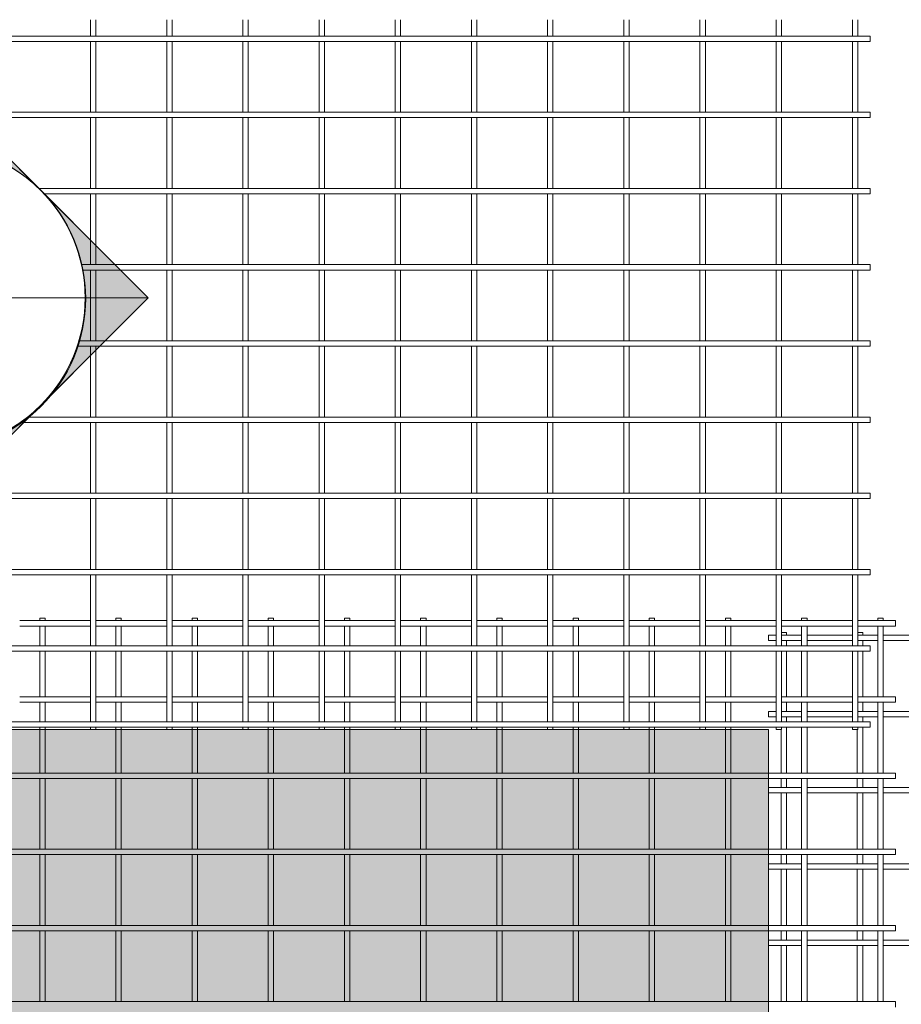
# Model space of a CAD drawing. Header units: millimetres. Extents: x 211 to 8233, y -514 to 3349.
# Tile 4 of 5: x 3812 to 5547, y 1411 to 3349. Entities that reach past the tile are written whole.
import ezdxf

# ---------------------------------------------------------------- set-up
doc = ezdxf.new("R2010")
doc.units = ezdxf.units.MM
for name, color, linetype, lineweight in [('A-DETL-GENF', 92, 'Continuous', 18), ('A-DETL-THIN', 151, 'Continuous', 18), ('A-GENM', 13, 'Continuous', 18), ('G-ANNO-SYMB', 111, 'Continuous', 9)]:
    doc.layers.add(name, color=color, linetype=linetype, lineweight=lineweight)

# ---------------------------------------------------------------- blocks, each defined once
blk = doc.blocks.new('United Steel 665 Standard Mesh - United Steel 665 Standard Mesh-267770-Level 1')
at = {"layer": 'A-GENM'}
for p, q in [((-1685.2, 0), (-1685.2, -5.1)), ((-1674.6, 0), (-1685.2, 0)), ((-1674.6, -5.1), (-1674.6, 0)), ((-1535.2, 0), (-1535.2, -5)), ((-1524.6, 0), (-1535.2, 0)), ((-1524.6, -5), (-1524.6, 0)), ((-1385.2, 0), (-1385.2, -5)), ((-1374.6, 0), (-1385.2, 0)), ((-1374.6, -5), (-1374.6, 0)), ((-1235.2, 0), (-1235.2, -5)), ((-1224.6, 0), (-1235.2, 0)), ((-1224.6, -5), (-1224.6, 0)), ((-1085.2, 0), (-1085.2, -5)), ((-1074.6, 0), (-1085.2, 0)), ((-1074.6, -5), (-1074.6, 0)), ((-935.2, 0), (-935.2, -5)), ((-924.6, 0), (-935.2, 0)), ((-924.6, -5), (-924.6, 0)), ((-785.2, 0), (-785.2, -5)), ((-774.6, 0), (-785.2, 0)), ((-774.6, -5), (-774.6, 0)), ((-635.2, 0), (-635.2, -5)), ((-624.6, 0), (-635.2, 0)), ((-624.6, -5), (-624.6, 0)), ((-485.2, 0), (-485.2, -5)), ((-474.6, 0), (-485.2, 0)), ((-474.6, -5), (-474.6, 0)), ((-335.2, 0), (-335.2, -5)), ((-324.6, 0), (-335.2, 0)), ((-324.6, -5), (-324.6, 0)), ((-185.1, 0), (-185.1, -5)), ((-174.5, 0), (-185.1, 0)), ((-174.5, -5), (-174.5, 0)), ((-35.1, 0), (-35.1, -5)), ((-24.5, 0), (-35.1, 0)), ((-24.5, -5), (-24.5, 0)), ((-1585.2, -5), (-1724.6, -5)), ((-1724.6, -15.6), (-1585.2, -15.6)), ((-1685.2, -15.4), (-1685.2, -54.5)), ((-1674.6, -54.5), (-1674.6, -15.4)), ((-1435.2, -5), (-1574.6, -5)), ((-1574.6, -15.6), (-1435.2, -15.6)), ((-1535.2, -15.6), (-1535.2, -54.3)), ((-1524.6, -54.3), (-1524.6, -15.6)), ((-1285.2, -5), (-1424.6, -5)), ((-1424.6, -15.6), (-1285.2, -15.6)), ((-1385.2, -15.6), (-1385.2, -54.3)), ((-1374.6, -54.3), (-1374.6, -15.6)), ((-1135.2, -5), (-1274.6, -5)), ((-1274.6, -15.6), (-1135.2, -15.6)), ((-1235.2, -15.6), (-1235.2, -54.3)), ((-1224.6, -54.3), (-1224.6, -15.6)), ((-985.2, -5), (-1124.6, -5)), ((-1124.6, -15.6), (-985.2, -15.6)), ((-1085.2, -15.6), (-1085.2, -54.3)), ((-1074.6, -54.3), (-1074.6, -15.6)), ((-835.2, -5), (-974.6, -5)), ((-974.6, -15.6), (-835.2, -15.6)), ((-935.2, -15.6), (-935.2, -54.3)), ((-924.6, -54.3), (-924.6, -15.6)), ((-685.2, -5), (-824.6, -5)), ((-824.6, -15.6), (-685.2, -15.6)), ((-785.2, -15.6), (-785.2, -54.3)), ((-774.6, -54.3), (-774.6, -15.6)), ((-535.2, -5), (-674.6, -5)), ((-674.6, -15.6), (-535.2, -15.6)), ((-635.2, -15.6), (-635.2, -54.3)), ((-624.6, -54.3), (-624.6, -15.6)), ((-385.2, -5), (-524.6, -5)), ((-524.6, -15.6), (-385.2, -15.6)), ((-485.2, -15.6), (-485.2, -54.3)), ((-474.6, -54.3), (-474.6, -15.6)), ((-235.1, -5), (-374.6, -5)), ((-374.6, -15.6), (-235.1, -15.6)), ((-335.2, -15.6), (-335.2, -54.3)), ((-324.6, -54.3), (-324.6, -15.6)), ((-85.1, -5), (-224.5, -5)), ((-224.5, -15.6), (-85.1, -15.6)), ((-185.1, -15.6), (-185.1, -54.3)), ((-174.5, -54.3), (-174.5, -15.6)), ((0, -5), (-74.5, -5)), ((-74.5, -15.6), (0, -15.6)), ((-35.1, -15.6), (-35.1, -155)), ((-24.5, -155), (-24.5, -15.6)), ((0, -15.6), (0, -5)), ((-1685.2, -64.7), (-1685.2, -155.1)), ((-1674.6, -155.1), (-1674.6, -64.7)), ((-1535.2, -64.9), (-1535.2, -155)), ((-1524.6, -155), (-1524.6, -64.9)), ((-1385.2, -64.9), (-1385.2, -155)), ((-1374.6, -155), (-1374.6, -64.9)), ((-1235.2, -64.9), (-1235.2, -155)), ((-1224.6, -155), (-1224.6, -64.9)), ((-1085.2, -64.9), (-1085.2, -155)), ((-1074.6, -155), (-1074.6, -64.9)), ((-935.2, -64.9), (-935.2, -155)), ((-924.6, -155), (-924.6, -64.9)), ((-785.2, -64.9), (-785.2, -155)), ((-774.6, -155), (-774.6, -64.9)), ((-635.2, -64.9), (-635.2, -155)), ((-624.6, -155), (-624.6, -64.9)), ((-485.2, -64.9), (-485.2, -155)), ((-474.6, -155), (-474.6, -64.9)), ((-335.2, -64.9), (-335.2, -155)), ((-324.6, -155), (-324.6, -64.9)), ((-185.1, -64.9), (-185.1, -155)), ((-174.5, -155), (-174.5, -64.9)), ((-1585.2, -155), (-1724.6, -155)), ((-1435.2, -155), (-1574.6, -155)), ((-1285.2, -155), (-1424.6, -155)), ((-1135.2, -155), (-1274.6, -155)), ((-985.2, -155), (-1124.6, -155)), ((-835.2, -155), (-974.6, -155)), ((-685.2, -155), (-824.6, -155)), ((-535.2, -155), (-674.6, -155)), ((-385.2, -155), (-524.6, -155)), ((-235.1, -155), (-374.6, -155)), ((-85.1, -155), (-224.5, -155)), ((0, -155), (-74.5, -155)), ((0, -165.6), (0, -155)), ((-1724.6, -165.6), (-1585.2, -165.6)), ((-1685.2, -165.4), (-1685.2, -204.5)), ((-1674.6, -204.5), (-1674.6, -165.4)), ((-1574.6, -165.6), (-1435.2, -165.6)), ((-1535.2, -165.6), (-1535.2, -204.3)), ((-1524.6, -204.3), (-1524.6, -165.6)), ((-1424.6, -165.6), (-1285.2, -165.6)), ((-1385.2, -165.6), (-1385.2, -204.3)), ((-1374.6, -204.3), (-1374.6, -165.6)), ((-1274.6, -165.6), (-1135.2, -165.6)), ((-1235.2, -165.6), (-1235.2, -204.3)), ((-1224.6, -204.3), (-1224.6, -165.6)), ((-1124.6, -165.6), (-985.2, -165.6)), ((-1085.2, -165.6), (-1085.2, -204.3)), ((-1074.6, -204.3), (-1074.6, -165.6)), ((-974.6, -165.6), (-835.2, -165.6)), ((-935.2, -165.6), (-935.2, -204.3)), ((-924.6, -204.3), (-924.6, -165.6)), ((-824.6, -165.6), (-685.2, -165.6)), ((-785.2, -165.6), (-785.2, -204.3)), ((-774.6, -204.3), (-774.6, -165.6)), ((-674.6, -165.6), (-535.2, -165.6)), ((-635.2, -165.6), (-635.2, -204.3)), ((-624.6, -204.3), (-624.6, -165.6)), ((-524.6, -165.6), (-385.2, -165.6)), ((-485.2, -165.6), (-485.2, -204.3)), ((-474.6, -204.3), (-474.6, -165.6)), ((-374.6, -165.6), (-235.1, -165.6)), ((-335.2, -165.6), (-335.2, -204.3)), ((-324.6, -204.3), (-324.6, -165.6)), ((-224.5, -165.6), (-85.1, -165.6)), ((-185.1, -165.6), (-185.1, -204.3)), ((-174.5, -204.3), (-174.5, -165.6)), ((-74.5, -165.6), (0, -165.6)), ((-35.1, -165.6), (-35.1, -305)), ((-24.5, -305), (-24.5, -165.6)), ((-1685.2, -214.7), (-1685.2, -219.3)), ((-1685.2, -219.3), (-1685.2, -305.1)), ((-1674.6, -219.3), (-1674.6, -214.7)), ((-1674.6, -305.1), (-1674.6, -219.3)), ((-1535.2, -214.9), (-1535.2, -219.3)), ((-1535.2, -219.3), (-1535.2, -305)), ((-1524.6, -219.3), (-1524.6, -214.9)), ((-1524.6, -305), (-1524.6, -219.3)), ((-1385.2, -214.9), (-1385.2, -219.3)), ((-1385.2, -219.3), (-1385.2, -305)), ((-1374.6, -219.3), (-1374.6, -214.9)), ((-1374.6, -305), (-1374.6, -219.3)), ((-1235.2, -214.9), (-1235.2, -219.3)), ((-1235.2, -219.3), (-1235.2, -305)), ((-1224.6, -219.3), (-1224.6, -214.9)), ((-1224.6, -305), (-1224.6, -219.3)), ((-1085.2, -214.9), (-1085.2, -219.3)), ((-1085.2, -219.3), (-1085.2, -305)), ((-1074.6, -219.3), (-1074.6, -214.9)), ((-1074.6, -305), (-1074.6, -219.3)), ((-935.2, -214.9), (-935.2, -219.3)), ((-935.2, -219.3), (-935.2, -305)), ((-924.6, -219.3), (-924.6, -214.9)), ((-924.6, -305), (-924.6, -219.3)), ((-785.2, -214.9), (-785.2, -219.3)), ((-785.2, -219.3), (-785.2, -305)), ((-774.6, -219.3), (-774.6, -214.9)), ((-774.6, -305), (-774.6, -219.3)), ((-635.2, -214.9), (-635.2, -219.3)), ((-635.2, -219.3), (-635.2, -305)), ((-624.6, -219.3), (-624.6, -214.9)), ((-624.6, -305), (-624.6, -219.3)), ((-485.2, -214.9), (-485.2, -219.3)), ((-485.2, -219.3), (-485.2, -305)), ((-474.6, -219.3), (-474.6, -214.9)), ((-474.6, -305), (-474.6, -219.3)), ((-335.2, -214.9), (-335.2, -219.3)), ((-335.2, -219.3), (-335.2, -305)), ((-324.6, -219.3), (-324.6, -214.9)), ((-324.6, -305), (-324.6, -219.3)), ((-185.1, -214.9), (-185.1, -305)), ((-174.5, -305), (-174.5, -214.9)), ((-250.1, -305), (-4560, -305)), ((0, -305), (-250.1, -305)), ((0, -315.6), (0, -305)), ((-4560, -315.6), (-250.1, -315.6)), ((-1685.2, -315.4), (-1685.2, -455.1)), ((-1674.6, -455.1), (-1674.6, -315.4)), ((-1535.2, -315.6), (-1535.2, -455)), ((-1524.6, -455), (-1524.6, -315.6)), ((-1385.2, -315.6), (-1385.2, -455)), ((-1374.6, -455), (-1374.6, -315.6)), ((-1235.2, -315.6), (-1235.2, -455)), ((-1224.6, -455), (-1224.6, -315.6)), ((-1085.2, -315.6), (-1085.2, -455)), ((-1074.6, -455), (-1074.6, -315.6)), ((-935.2, -315.6), (-935.2, -455)), ((-924.6, -455), (-924.6, -315.6)), ((-785.2, -315.6), (-785.2, -455)), ((-774.6, -455), (-774.6, -315.6)), ((-635.2, -315.6), (-635.2, -455)), ((-624.6, -455), (-624.6, -315.6)), ((-485.2, -315.6), (-485.2, -455)), ((-474.6, -455), (-474.6, -315.6)), ((-335.2, -315.6), (-335.2, -455)), ((-324.6, -455), (-324.6, -315.6)), ((-250.1, -315.6), (0, -315.6)), ((-185.1, -315.6), (-185.1, -455)), ((-174.5, -455), (-174.5, -315.6)), ((-35.1, -315.6), (-35.1, -455)), ((-24.5, -455), (-24.5, -315.6)), ((-250.1, -455), (-4560, -455)), ((0, -455), (-250.1, -455)), ((0, -465.6), (0, -455)), ((-4560, -465.6), (-250.1, -465.6)), ((-1685.2, -465.4), (-1685.2, -605.2)), ((-1674.6, -605.2), (-1674.6, -465.4)), ((-1535.2, -465.6), (-1535.2, -605)), ((-1524.6, -605), (-1524.6, -465.6)), ((-1385.2, -465.6), (-1385.2, -605)), ((-1374.6, -605), (-1374.6, -465.6)), ((-1235.2, -465.6), (-1235.2, -605)), ((-1224.6, -605), (-1224.6, -465.6)), ((-1085.2, -465.6), (-1085.2, -605)), ((-1074.6, -605), (-1074.6, -465.6)), ((-935.2, -465.6), (-935.2, -605)), ((-924.6, -605), (-924.6, -465.6)), ((-785.2, -465.6), (-785.2, -605)), ((-774.6, -605), (-774.6, -465.6)), ((-635.2, -465.6), (-635.2, -605)), ((-624.6, -605), (-624.6, -465.6)), ((-485.2, -465.6), (-485.2, -605)), ((-474.6, -605), (-474.6, -465.6)), ((-335.2, -465.6), (-335.2, -605)), ((-324.6, -605), (-324.6, -465.6)), ((-250.1, -465.6), (0, -465.6)), ((-185.1, -465.6), (-185.1, -605)), ((-174.5, -605), (-174.5, -465.6)), ((-35.1, -465.6), (-35.1, -605)), ((-24.5, -605), (-24.5, -465.6)), ((-250.1, -605), (-4560, -605)), ((-4560, -615.6), (-250.1, -615.6)), ((-1685.2, -615.4), (-1685.2, -755.2)), ((-1674.6, -755.2), (-1674.6, -615.4)), ((-1535.2, -615.6), (-1535.2, -755)), ((-1524.6, -755), (-1524.6, -615.6)), ((-1385.2, -615.6), (-1385.2, -755)), ((-1374.6, -755), (-1374.6, -615.6)), ((-1235.2, -615.6), (-1235.2, -755)), ((-1224.6, -755), (-1224.6, -615.6)), ((-1085.2, -615.6), (-1085.2, -755)), ((-1074.6, -755), (-1074.6, -615.6)), ((-935.2, -615.6), (-935.2, -755)), ((-924.6, -755), (-924.6, -615.6)), ((-785.2, -615.6), (-785.2, -755)), ((-774.6, -755), (-774.6, -615.6)), ((-635.2, -615.6), (-635.2, -755)), ((-624.6, -755), (-624.6, -615.6)), ((-485.2, -615.6), (-485.2, -755)), ((-474.6, -755), (-474.6, -615.6)), ((-335.2, -615.6), (-335.2, -755)), ((-324.6, -755), (-324.6, -615.6)), ((0, -605), (-250.1, -605)), ((-250.1, -615.6), (0, -615.6)), ((-185.1, -616.1), (-185.1, -755)), ((-174.5, -755), (-174.5, -616.1)), ((-35.1, -616.1), (-35.1, -755)), ((-24.5, -755), (-24.5, -616.1)), ((0, -615.6), (0, -605)), ((-250.1, -755), (-4560, -755)), ((0, -755), (-250.1, -755)), ((0, -765.6), (0, -755))]:
    blk.add_line(p, q, dxfattribs=at)
blk = doc.blocks.new('United Steel 665 Standard Mesh - United Steel 665 Standard Mesh-V1-Level 1')
at = {"layer": 'A-GENM'}
for p, q in [((-1535.2, -572.8), (-1535.2, -605)), ((-1524.6, -605), (-1524.6, -572.8)), ((-1385.2, -572.8), (-1385.2, -605)), ((-1374.6, -605), (-1374.6, -572.8)), ((-1235.2, -572.8), (-1235.2, -605)), ((-1224.6, -605), (-1224.6, -572.8)), ((-1085.2, -572.8), (-1085.2, -605)), ((-1074.6, -605), (-1074.6, -572.8)), ((-935.2, -572.8), (-935.2, -605)), ((-924.6, -605), (-924.6, -572.8)), ((-785.2, -572.8), (-785.2, -605)), ((-774.6, -605), (-774.6, -572.8)), ((-635.2, -572.8), (-635.2, -605)), ((-624.6, -605), (-624.6, -572.8)), ((-485.2, -572.8), (-485.2, -605)), ((-474.6, -605), (-474.6, -572.8)), ((-335.2, -572.8), (-335.2, -605)), ((-324.6, -605), (-324.6, -572.8)), ((-185.1, -572.8), (-185.1, -605)), ((-174.5, -605), (-174.5, -572.8)), ((-35.1, -572.8), (-35.1, -605)), ((-24.5, -605), (-24.5, -572.8)), ((0, -605), (-4560, -605)), ((-4560, -615.6), (0, -615.6)), ((-1535.2, -615.6), (-1535.2, -755)), ((-1524.6, -755), (-1524.6, -615.6)), ((-1385.2, -615.6), (-1385.2, -755)), ((-1374.6, -755), (-1374.6, -615.6)), ((-1235.2, -615.6), (-1235.2, -755)), ((-1224.6, -755), (-1224.6, -615.6)), ((-1085.2, -615.6), (-1085.2, -755)), ((-1074.6, -755), (-1074.6, -615.6)), ((-935.2, -615.6), (-935.2, -755)), ((-924.6, -755), (-924.6, -615.6)), ((-785.2, -615.6), (-785.2, -755)), ((-774.6, -755), (-774.6, -615.6)), ((-635.2, -615.6), (-635.2, -755)), ((-624.6, -755), (-624.6, -615.6)), ((-485.2, -615.6), (-485.2, -755)), ((-474.6, -755), (-474.6, -615.6)), ((-335.2, -615.6), (-335.2, -755)), ((-324.6, -755), (-324.6, -615.6)), ((-185.1, -615.6), (-185.1, -755)), ((-174.5, -755), (-174.5, -615.6)), ((-35.1, -615.6), (-35.1, -755)), ((-24.5, -755), (-24.5, -615.6)), ((0, -615.6), (0, -605)), ((0, -755), (-4560, -755)), ((0, -765.6), (0, -755)), ((-4560, -765.6), (0, -765.6)), ((-1535.2, -765.6), (-1535.2, -905)), ((-1524.6, -905), (-1524.6, -765.6)), ((-1385.2, -765.6), (-1385.2, -905)), ((-1374.6, -905), (-1374.6, -765.6)), ((-1235.2, -765.6), (-1235.2, -905)), ((-1224.6, -905), (-1224.6, -765.6)), ((-1085.2, -765.6), (-1085.2, -905)), ((-1074.6, -905), (-1074.6, -765.6)), ((-935.2, -765.6), (-935.2, -905)), ((-924.6, -905), (-924.6, -765.6)), ((-785.2, -765.6), (-785.2, -905)), ((-774.6, -905), (-774.6, -765.6)), ((-635.2, -765.6), (-635.2, -905)), ((-624.6, -905), (-624.6, -765.6)), ((-485.2, -765.6), (-485.2, -905)), ((-474.6, -905), (-474.6, -765.6)), ((-335.2, -765.6), (-335.2, -905)), ((-324.6, -905), (-324.6, -765.6)), ((-185.1, -765.6), (-185.1, -905)), ((-174.5, -905), (-174.5, -765.6)), ((-35.1, -765.6), (-35.1, -905)), ((-24.5, -905), (-24.5, -765.6)), ((0, -905), (-1637.9, -905)), ((0, -915.6), (0, -905)), ((-1627.4, -915.6), (0, -915.6)), ((-1535.2, -915.6), (-1535.2, -1055)), ((-1524.6, -1055), (-1524.6, -915.6)), ((-1385.2, -915.6), (-1385.2, -1055)), ((-1374.6, -1055), (-1374.6, -915.6)), ((-1235.2, -915.6), (-1235.2, -1055)), ((-1224.6, -1055), (-1224.6, -915.6)), ((-1085.2, -915.6), (-1085.2, -1055)), ((-1074.6, -1055), (-1074.6, -915.6)), ((-935.2, -915.6), (-935.2, -1055)), ((-924.6, -1055), (-924.6, -915.6)), ((-785.2, -915.6), (-785.2, -1055)), ((-774.6, -1055), (-774.6, -915.6)), ((-635.2, -915.6), (-635.2, -1055)), ((-624.6, -1055), (-624.6, -915.6)), ((-485.2, -915.6), (-485.2, -1055)), ((-474.6, -1055), (-474.6, -915.6)), ((-335.2, -915.6), (-335.2, -1055)), ((-324.6, -1055), (-324.6, -915.6)), ((-185.1, -915.6), (-185.1, -1055)), ((-174.5, -1055), (-174.5, -915.6)), ((-35.1, -915.6), (-35.1, -1055)), ((-24.5, -1055), (-24.5, -915.6)), ((0, -1055), (-1552.8, -1055)), ((-1550.1, -1065.6), (0, -1065.6)), ((-1535.2, -1065.6), (-1535.2, -1205)), ((-1524.6, -1205), (-1524.6, -1065.6)), ((-1385.2, -1065.6), (-1385.2, -1205)), ((-1374.6, -1205), (-1374.6, -1065.6)), ((-1235.2, -1065.6), (-1235.2, -1205)), ((-1224.6, -1205), (-1224.6, -1065.6)), ((-1085.2, -1065.6), (-1085.2, -1205)), ((-1074.6, -1205), (-1074.6, -1065.6)), ((-935.2, -1065.6), (-935.2, -1205)), ((-924.6, -1205), (-924.6, -1065.6)), ((-785.2, -1065.6), (-785.2, -1205)), ((-774.6, -1205), (-774.6, -1065.6)), ((-635.2, -1065.6), (-635.2, -1205)), ((-624.6, -1205), (-624.6, -1065.6)), ((-485.2, -1065.6), (-485.2, -1205)), ((-474.6, -1205), (-474.6, -1065.6)), ((-335.2, -1065.6), (-335.2, -1205)), ((-324.6, -1205), (-324.6, -1065.6)), ((-185.1, -1065.6), (-185.1, -1205)), ((-174.5, -1205), (-174.5, -1065.6)), ((-35.1, -1065.6), (-35.1, -1205)), ((-24.5, -1205), (-24.5, -1065.6)), ((0, -1065.6), (0, -1055)), ((-1561.1, -1215.6), (0, -1215.6)), ((0, -1205), (-1557.9, -1205)), ((-1535.2, -1215.6), (-1535.2, -1355)), ((-1524.6, -1355), (-1524.6, -1215.6)), ((-1385.2, -1215.6), (-1385.2, -1355)), ((-1374.6, -1355), (-1374.6, -1215.6)), ((-1235.2, -1215.6), (-1235.2, -1355)), ((-1224.6, -1355), (-1224.6, -1215.6)), ((-1085.2, -1215.6), (-1085.2, -1355)), ((-1074.6, -1355), (-1074.6, -1215.6)), ((-935.2, -1215.6), (-935.2, -1355)), ((-924.6, -1355), (-924.6, -1215.6)), ((-785.2, -1215.6), (-785.2, -1355)), ((-774.6, -1355), (-774.6, -1215.6)), ((-635.2, -1215.6), (-635.2, -1355)), ((-624.6, -1355), (-624.6, -1215.6)), ((-485.2, -1215.6), (-485.2, -1355)), ((-474.6, -1355), (-474.6, -1215.6)), ((-335.2, -1215.6), (-335.2, -1355)), ((-324.6, -1355), (-324.6, -1215.6)), ((-185.1, -1215.6), (-185.1, -1355)), ((-174.5, -1355), (-174.5, -1215.6)), ((-35.1, -1215.6), (-35.1, -1355)), ((-24.5, -1355), (-24.5, -1215.6)), ((0, -1215.6), (0, -1205)), ((0, -1355), (-1658.4, -1355)), ((0, -1365.6), (0, -1355)), ((-1671.3, -1365.6), (0, -1365.6)), ((-1535.2, -1365.6), (-1535.2, -1505)), ((-1524.6, -1505), (-1524.6, -1365.6)), ((-1385.2, -1365.6), (-1385.2, -1505)), ((-1374.6, -1505), (-1374.6, -1365.6)), ((-1235.2, -1365.6), (-1235.2, -1505)), ((-1224.6, -1505), (-1224.6, -1365.6)), ((-1085.2, -1365.6), (-1085.2, -1505)), ((-1074.6, -1505), (-1074.6, -1365.6)), ((-935.2, -1365.6), (-935.2, -1505)), ((-924.6, -1505), (-924.6, -1365.6)), ((-785.2, -1365.6), (-785.2, -1505)), ((-774.6, -1505), (-774.6, -1365.6)), ((-635.2, -1365.6), (-635.2, -1505)), ((-624.6, -1505), (-624.6, -1365.6)), ((-485.2, -1365.6), (-485.2, -1505)), ((-474.6, -1505), (-474.6, -1365.6)), ((-335.2, -1365.6), (-335.2, -1505)), ((-324.6, -1505), (-324.6, -1365.6)), ((-185.1, -1365.6), (-185.1, -1505)), ((-174.5, -1505), (-174.5, -1365.6)), ((-35.1, -1365.6), (-35.1, -1505)), ((-24.5, -1505), (-24.5, -1365.6)), ((0, -1505), (-4560, -1505)), ((0, -1515.6), (0, -1505)), ((-4560, -1515.6), (0, -1515.6)), ((-1535.2, -1515.6), (-1535.2, -1655)), ((-1524.6, -1655), (-1524.6, -1515.6)), ((-1385.2, -1515.6), (-1385.2, -1655)), ((-1374.6, -1655), (-1374.6, -1515.6)), ((-1235.2, -1515.6), (-1235.2, -1655)), ((-1224.6, -1655), (-1224.6, -1515.6)), ((-1085.2, -1515.6), (-1085.2, -1655)), ((-1074.6, -1655), (-1074.6, -1515.6)), ((-935.2, -1515.6), (-935.2, -1655)), ((-924.6, -1655), (-924.6, -1515.6)), ((-785.2, -1515.6), (-785.2, -1655)), ((-774.6, -1655), (-774.6, -1515.6)), ((-635.2, -1515.6), (-635.2, -1655)), ((-624.6, -1655), (-624.6, -1515.6)), ((-485.2, -1515.6), (-485.2, -1655)), ((-474.6, -1655), (-474.6, -1515.6)), ((-335.2, -1515.6), (-335.2, -1655)), ((-324.6, -1655), (-324.6, -1515.6)), ((-185.1, -1515.6), (-185.1, -1655)), ((-174.5, -1655), (-174.5, -1515.6)), ((-35.1, -1515.6), (-35.1, -1655)), ((-24.5, -1655), (-24.5, -1515.6)), ((0, -1655), (-4560, -1655)), ((-4560, -1665.6), (0, -1665.6)), ((-1535.2, -1665.6), (-1535.2, -1805)), ((-1524.6, -1805), (-1524.6, -1665.6)), ((-1385.2, -1665.6), (-1385.2, -1805)), ((-1374.6, -1805), (-1374.6, -1665.6)), ((-1235.2, -1665.6), (-1235.2, -1805)), ((-1224.6, -1805), (-1224.6, -1665.6)), ((-1085.2, -1665.6), (-1085.2, -1805)), ((-1074.6, -1805), (-1074.6, -1665.6)), ((-935.2, -1665.6), (-935.2, -1805)), ((-924.6, -1805), (-924.6, -1665.6)), ((-785.2, -1665.6), (-785.2, -1805)), ((-774.6, -1805), (-774.6, -1665.6)), ((-635.2, -1665.6), (-635.2, -1805)), ((-624.6, -1805), (-624.6, -1665.6)), ((-485.2, -1665.6), (-485.2, -1805)), ((-474.6, -1805), (-474.6, -1665.6)), ((-335.2, -1665.6), (-335.2, -1805)), ((-324.6, -1805), (-324.6, -1665.6)), ((-185.1, -1665.6), (-185.1, -1805)), ((-174.5, -1805), (-174.5, -1665.6)), ((-35.1, -1665.6), (-35.1, -1805)), ((-24.5, -1805), (-24.5, -1665.6)), ((0, -1665.6), (0, -1655)), ((0, -1805), (-4560, -1805)), ((-4560, -1815.6), (0, -1815.6)), ((-1535.2, -1815.6), (-1535.2, -1955)), ((-1524.6, -1955), (-1524.6, -1815.6)), ((-1385.2, -1815.6), (-1385.2, -1955)), ((-1374.6, -1955), (-1374.6, -1815.6)), ((-1235.2, -1815.6), (-1235.2, -1955)), ((-1224.6, -1955), (-1224.6, -1815.6)), ((-1085.2, -1815.6), (-1085.2, -1955)), ((-1074.6, -1955), (-1074.6, -1815.6)), ((-935.2, -1815.6), (-935.2, -1955)), ((-924.6, -1955), (-924.6, -1815.6)), ((-785.2, -1815.6), (-785.2, -1955)), ((-774.6, -1955), (-774.6, -1815.6)), ((-635.2, -1815.6), (-635.2, -1955)), ((-624.6, -1955), (-624.6, -1815.6)), ((-485.2, -1815.6), (-485.2, -1955)), ((-474.6, -1955), (-474.6, -1815.6)), ((-335.2, -1815.6), (-335.2, -1955)), ((-324.6, -1955), (-324.6, -1815.6)), ((-185.1, -1815.6), (-185.1, -1955)), ((-174.5, -1955), (-174.5, -1815.6)), ((-35.1, -1815.6), (-35.1, -1955)), ((-24.5, -1955), (-24.5, -1815.6)), ((0, -1815.6), (0, -1805)), ((0, -1955), (-4560, -1955)), ((0, -1965.6), (0, -1955)), ((-4560, -1965.6), (0, -1965.6)), ((-1535.2, -1965.6), (-1535.2, -1970)), ((-1535.2, -1970), (-1524.6, -1970)), ((-1524.6, -1970), (-1524.6, -1965.6)), ((-1385.2, -1965.6), (-1385.2, -1970)), ((-1385.2, -1970), (-1374.6, -1970)), ((-1374.6, -1970), (-1374.6, -1965.6)), ((-1235.2, -1965.6), (-1235.2, -1970)), ((-1235.2, -1970), (-1224.6, -1970)), ((-1224.6, -1970), (-1224.6, -1965.6)), ((-1085.2, -1965.6), (-1085.2, -1970)), ((-1085.2, -1970), (-1074.6, -1970)), ((-1074.6, -1970), (-1074.6, -1965.6)), ((-935.2, -1965.6), (-935.2, -1970)), ((-935.2, -1970), (-924.6, -1970)), ((-924.6, -1970), (-924.6, -1965.6)), ((-785.2, -1965.6), (-785.2, -1970)), ((-785.2, -1970), (-774.6, -1970)), ((-774.6, -1970), (-774.6, -1965.6)), ((-635.2, -1965.6), (-635.2, -1970)), ((-635.2, -1970), (-624.6, -1970)), ((-624.6, -1970), (-624.6, -1965.6)), ((-485.2, -1965.6), (-485.2, -1970)), ((-485.2, -1970), (-474.6, -1970)), ((-474.6, -1970), (-474.6, -1965.6)), ((-335.2, -1965.6), (-335.2, -1970)), ((-335.2, -1970), (-324.6, -1970)), ((-324.6, -1970), (-324.6, -1965.6)), ((-185.1, -1965.6), (-185.1, -1970)), ((-185.1, -1970), (-174.5, -1970)), ((-174.5, -1970), (-174.5, -1965.6)), ((-35.1, -1965.6), (-35.1, -1970)), ((-35.1, -1970), (-24.5, -1970)), ((-24.5, -1970), (-24.5, -1965.6))]:
    blk.add_line(p, q, dxfattribs=at)
blk = doc.blocks.new('United Steel 665 Standard Mesh - United Steel 665 Standard Mesh-V2-Level 1')
at = {"layer": 'A-GENM'}
for p, q in [((-4524.7, 0), (-4534.5, 0)), ((-4524.7, -5), (-4524.7, 0)), ((-4374.7, 0), (-4384.5, 0)), ((-4374.7, -5), (-4374.7, 0)), ((-4545.1, -5), (-4560, -5)), ((-4560, -5), (-4560, -15.6)), ((-4560, -15.6), (-4545.1, -15.6)), ((-4495.1, -5), (-4534.5, -5)), ((-4534.5, -15.6), (-4495.1, -15.6)), ((-4524.7, -25.6), (-4524.7, -15.6)), ((-4395.1, -5), (-4484.5, -5)), ((-4484.5, -15.6), (-4395.1, -15.6)), ((-4345.1, -5), (-4384.5, -5)), ((-4384.5, -15.6), (-4345.1, -15.6)), ((-4374.7, -25.6), (-4374.7, -15.5)), ((-2833.3, -5), (-4334.5, -5)), ((-4334.5, -15.6), (-2833.3, -15.6)), ((-4524.7, -126.2), (-4524.7, -36.2)), ((-4374.7, -126.2), (-4374.7, -36.2)), ((-4545.1, -155), (-4560, -155)), ((-4560, -155), (-4560, -165.6)), ((-4495, -155), (-4534.5, -155)), ((-4524.7, -155), (-4524.7, -136.8)), ((-4395.1, -155), (-4484.5, -155)), ((-4345, -155), (-4384.5, -155)), ((-4374.7, -155), (-4374.7, -136.8)), ((-2833.3, -155), (-4334.5, -155)), ((-4560, -165.6), (-4545.1, -165.6)), ((-4534.5, -165.6), (-4495, -165.6)), ((-4524.7, -175.6), (-4524.7, -165.6)), ((-4484.5, -165.6), (-4395.1, -165.6)), ((-4384.5, -165.6), (-4345, -165.6)), ((-4374.7, -175.6), (-4374.7, -165.6)), ((-4334.5, -165.6), (-2833.3, -165.6)), ((-4535.3, -190.6), (-4535.3, -276.2)), ((-4524.7, -276.2), (-4524.7, -186.2)), ((-4385.3, -190.6), (-4385.3, -276.2)), ((-4374.7, -276.2), (-4374.7, -186.2)), ((-4535.3, -286.8), (-4535.3, -305)), ((-4524.7, -305), (-4524.7, -286.8)), ((-4385.3, -286.8), (-4385.3, -305)), ((-4374.7, -305), (-4374.7, -286.8)), ((-4495, -305), (-4560, -305)), ((-4560, -305), (-4560, -315.6)), ((-4345, -305), (-4484.5, -305)), ((-2833.3, -305), (-4334.5, -305)), ((-4560, -315.6), (-4495, -315.6)), ((-4535.3, -315.6), (-4535.3, -426.2)), ((-4524.7, -426.2), (-4524.7, -315.6)), ((-4484.5, -315.6), (-4345, -315.6)), ((-4385.3, -315.6), (-4385.3, -426.2)), ((-4374.7, -426.2), (-4374.7, -315.6)), ((-4334.5, -315.6), (-2833.3, -315.6)), ((-4535.3, -436.8), (-4535.3, -455)), ((-4524.7, -455), (-4524.7, -436.8)), ((-4385.3, -436.8), (-4385.3, -455)), ((-4374.7, -455), (-4374.7, -436.8)), ((-4495, -455), (-4560, -455)), ((-4560, -455), (-4560, -465.6)), ((-4345, -455), (-4484.5, -455)), ((-2833.3, -455), (-4334.5, -455)), ((-4560, -465.6), (-4495, -465.6)), ((-4535.3, -465.6), (-4535.3, -576.2)), ((-4524.7, -576.2), (-4524.7, -465.6)), ((-4484.5, -465.6), (-4345, -465.6)), ((-4385.3, -465.6), (-4385.3, -576.2)), ((-4374.7, -576.2), (-4374.7, -465.6)), ((-4334.5, -465.6), (-2833.3, -465.6)), ((-4535.3, -587.4), (-4535.3, -605)), ((-4524.7, -605), (-4524.7, -587.4)), ((-4385.3, -587.4), (-4385.3, -605)), ((-4374.7, -605), (-4374.7, -587.4)), ((-4495, -605), (-4560, -605)), ((-4560, -605), (-4560, -615.6)), ((-4560, -615.6), (-4495, -615.6)), ((-4535.3, -615.6), (-4535.3, -726.2)), ((-4524.7, -726.2), (-4524.7, -615.6)), ((-4345, -605), (-4484.5, -605)), ((-4484.5, -615.6), (-4345, -615.6)), ((-4385.3, -615.6), (-4385.3, -726.2)), ((-4374.7, -726.2), (-4374.7, -615.6)), ((-2833.3, -605), (-4334.5, -605)), ((-4334.5, -615.6), (-2833.3, -615.6))]:
    blk.add_line(p, q, dxfattribs=at)
blk = doc.blocks.new('Section - M_Section Head - Filled-1049-Level 1')
at = {"layer": 'G-ANNO-SYMB'}
h = blk.add_hatch(color=256, dxfattribs=at)
edge = h.paths.add_edge_path()
edge.add_line((-6, 8.485), (-6, 6))
edge.add_arc((-6, 0), 6, 90, 135)
edge.add_line((-10.243, 4.243), (-6, 8.485))
h = blk.add_hatch(color=256, dxfattribs=at)
edge = h.paths.add_edge_path()
edge.add_line((-6, 8.485), (-1.757, 4.243))
edge.add_arc((-6, 0), 6, 45, 90)
edge.add_line((-6, 6), (-6, 8.485))
h = blk.add_hatch(color=256, dxfattribs=at)
edge = h.paths.add_edge_path()
edge.add_line((-14.485, 0), (-10.243, 4.243))
edge.add_arc((-6, 0), 6, 135, 180)
edge.add_line((-12, 0), (-14.485, 0))
h = blk.add_hatch(color=256, dxfattribs=at)
edge = h.paths.add_edge_path()
edge.add_line((2.485, 0), (0, 0))
edge.add_arc((-6, 0), 6, 360, 405)
edge.add_line((-1.757, 4.243), (2.485, 0))
for p, q in [((-6, 8.485), (-14.485, 0)), ((-6, 8.485), (-10.243, 4.243)), ((-6, 8.485), (2.485, 0)), ((-6, 6), (-6, 8.485)), ((-6, 8.485), (-6, 6)), ((-1.757, 4.243), (-6, 8.485)), ((-10.243, 4.243), (-14.485, 0)), ((2.485, 0), (-1.757, 4.243)), ((-14.485, 0), (-12, 0)), ((0, 0), (2.485, 0)), ((-12, 0), (-14.485, 0)), ((0, 0), (2.485, 0))]:
    blk.add_line(p, q, dxfattribs=at)
for start, end in [(360, 180), (90, 135), (45, 90), (135, 180), (360, 45), (180, 360)]:
    blk.add_arc((-6, 0), 6, start, end, dxfattribs=at)

msp = doc.modelspace()

# ---------------------------------------------------------------- hatches: boundary and pattern name
at = {"layer": 'A-DETL-GENF', "transparency": 33554534}
msp.add_hatch(color=155, dxfattribs=at).paths.add_polyline_path([(976.3, 201.3), (5286.2, 201.3), (5286.2, 1952), (976.3, 1952), (976.3, 217.8)])

# ---------------------------------------------------------------- linework, layer by layer
at = {"layer": 'A-DETL-THIN'}
for p, q in [((5286.2, 1952), (976.3, 1952)), ((5286.2, 201.3), (5286.2, 1952))]:
    msp.add_line(p, q, dxfattribs=at)
for start, end in [(360, 180), (180, 360)]:
    msp.add_arc((3641.7, 2800.5), 300, start, end, dxfattribs=at)
at = {"layer": 'G-ANNO-SYMB'}
msp.add_line((3340.5, 2801.7), (3940.5, 2801.7), dxfattribs=at)

# ---------------------------------------------------------------- block references
at = {"layer": 'A-GENM'}
for name, p in [('United Steel 665 Standard Mesh - United Steel 665 Standard Mesh-V1-Level 1', (5486.3, 3922)), ('United Steel 665 Standard Mesh - United Steel 665 Standard Mesh-267770-Level 1', (5536.3, 2171.3)), ('United Steel 665 Standard Mesh - United Steel 665 Standard Mesh-V2-Level 1', (9846.2, 2142.6))]:
    msp.add_blockref(name, p, dxfattribs=at)
at = {"layer": 'G-ANNO-SYMB', "xscale": 49.99999999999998, "yscale": 49.99999999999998, "zscale": 49.99999999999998, "rotation": 269.9999999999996}
msp.add_blockref('Section - M_Section Head - Filled-1049-Level 1', (3640.5, 2501.7), dxfattribs=at)

doc.saveas('drawing.dxf')
